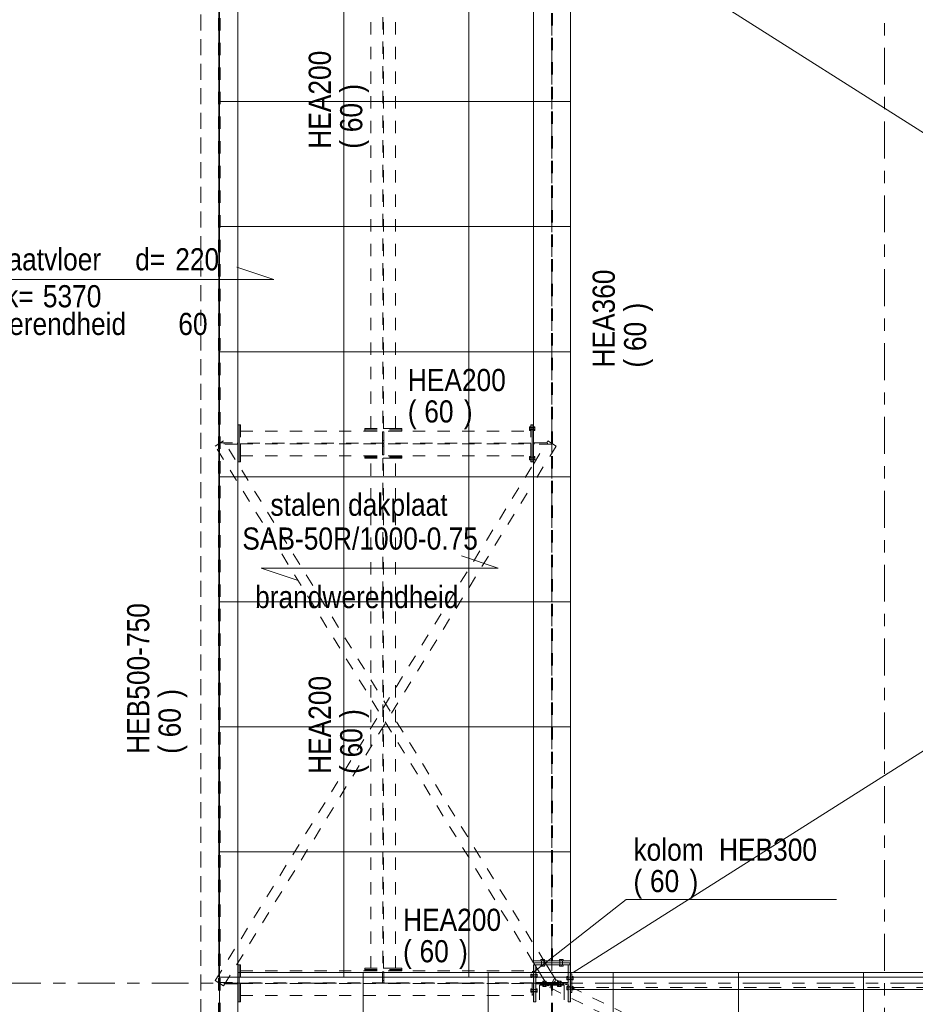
# Model space of a CAD drawing. Header units: millimetres. Extents: x -923 to -82, y -1402 to -808.
# Tile 59 of 109: x -706 to -633, y -1058 to -978. Entities that reach past the tile are written whole.
import ezdxf

# ---------------------------------------------------------------- set-up
doc = ezdxf.new("R2010")
doc.units = ezdxf.units.MM
for name, pattern in [('XKITLINE00', [0]), ('XKITLINE01', [4, 1, -1, 1, -1]), ('XKITLINE02', [4, 2, -2]), ('XKITLINE03', [6, 3, -1, 1, -1])]:
    doc.linetypes.add(name, pattern=pattern)
for name, color, linetype, lineweight in [('Bout', 3, 'Continuous', 0), ('Grafisch object', 3, 'Continuous', 0), ('Onderdeel', 2, 'Continuous', 0), ('Onderdeel label', 2, 'Continuous', 0), ('Stramien', 4, 'Continuous', 0)]:
    doc.layers.add(name, color=color, linetype=linetype, lineweight=lineweight)
doc.styles.add('ARIAL', font='arial.ttf')

msp = doc.modelspace()

# ---------------------------------------------------------------- hatches: boundary and pattern name
at = {"layer": 'Onderdeel'}
msp.add_hatch(color=256, dxfattribs=at).paths.add_polyline_path([(-663.624, -1057.514), (-663.814, -1057.514), (-663.814, -1054.514), (-663.624, -1054.514), (-663.624, -1055.959), (-661.004, -1055.959), (-661.004, -1054.514), (-660.814, -1054.514), (-660.814, -1057.514), (-661.004, -1057.514), (-661.004, -1056.069), (-663.624, -1056.069)], flags=17)

# ---------------------------------------------------------------- linework, layer by layer
at = {"layer": 'Bout', "linetype": 'XKITLINE02', "lineweight": 0}
for p, q in [((-664.124, -1010.825), (-664.124, -1011.102)), ((-664.124, -1010.825), (-664.024, -1010.825)), ((-664.124, -1010.894), (-664.024, -1010.894)), ((-664.124, -1011.033), (-664.024, -1011.033)), ((-664.024, -1011.102), (-664.024, -1010.825)), ((-664.024, -1010.874), (-663.924, -1010.874)), ((-664.024, -1010.884), (-663.814, -1010.884)), ((-663.924, -1010.874), (-663.924, -1011.054)), ((-663.914, -1010.874), (-663.814, -1010.874)), ((-663.914, -1011.054), (-663.914, -1010.874)), ((-663.814, -1010.825), (-663.814, -1011.102)), ((-663.814, -1010.825), (-663.714, -1010.825)), ((-663.814, -1010.894), (-663.714, -1010.894)), ((-663.814, -1011.033), (-663.714, -1011.033)), ((-663.714, -1011.102), (-663.714, -1010.825)), ((-664.124, -1011.102), (-664.024, -1011.102)), ((-664.024, -1011.044), (-663.814, -1011.044)), ((-664.024, -1011.054), (-663.924, -1011.054)), ((-663.914, -1011.054), (-663.814, -1011.054)), ((-663.814, -1011.102), (-663.714, -1011.102)), ((-664.124, -1013.225), (-664.124, -1013.502)), ((-664.124, -1013.225), (-664.024, -1013.225)), ((-664.124, -1013.294), (-664.024, -1013.294)), ((-664.124, -1013.433), (-664.024, -1013.433)), ((-664.024, -1013.502), (-664.024, -1013.225)), ((-664.024, -1013.274), (-663.924, -1013.274)), ((-664.024, -1013.284), (-663.814, -1013.284)), ((-663.924, -1013.454), (-663.924, -1013.274)), ((-663.914, -1013.274), (-663.814, -1013.274)), ((-663.914, -1013.454), (-663.914, -1013.274)), ((-663.814, -1013.225), (-663.814, -1013.502)), ((-663.814, -1013.225), (-663.714, -1013.225)), ((-663.814, -1013.294), (-663.714, -1013.294)), ((-663.814, -1013.433), (-663.714, -1013.433)), ((-663.714, -1013.502), (-663.714, -1013.225)), ((-664.124, -1013.502), (-664.024, -1013.502)), ((-664.024, -1013.444), (-663.814, -1013.444)), ((-664.024, -1013.454), (-663.924, -1013.454)), ((-663.914, -1013.454), (-663.814, -1013.454)), ((-663.814, -1013.502), (-663.714, -1013.502)), ((-663.214, -1054.204), (-663.214, -1054.079)), ((-663.214, -1054.079), (-662.914, -1054.079)), ((-663.214, -1054.204), (-663.214, -1054.079)), ((-663.214, -1054.204), (-663.214, -1054.079)), ((-663.214, -1054.204), (-663.214, -1054.079)), ((-663.214, -1054.204), (-663.214, -1054.079)), ((-663.214, -1054.204), (-663.214, -1054.079)), ((-663.214, -1054.204), (-662.914, -1054.204)), ((-663.174, -1054.354), (-663.174, -1054.204)), ((-663.174, -1054.354), (-663.174, -1054.204)), ((-663.174, -1054.354), (-663.174, -1054.204)), ((-663.164, -1054.354), (-663.164, -1054.204)), ((-663.164, -1054.514), (-663.164, -1054.204)), ((-663.164, -1054.514), (-663.164, -1054.204)), ((-663.064, -1054.204), (-663.064, -1054.079)), ((-663.064, -1054.204), (-663.064, -1054.079)), ((-663.064, -1054.204), (-663.064, -1054.079)), ((-663.064, -1054.204), (-663.064, -1054.079)), ((-663.064, -1054.204), (-663.064, -1054.079)), ((-663.064, -1054.204), (-663.064, -1054.079)), ((-662.964, -1054.354), (-662.964, -1054.204)), ((-662.964, -1054.514), (-662.964, -1054.204)), ((-662.964, -1054.514), (-662.964, -1054.204)), ((-662.954, -1054.354), (-662.954, -1054.204)), ((-662.954, -1054.354), (-662.954, -1054.204)), ((-662.954, -1054.354), (-662.954, -1054.204)), ((-662.914, -1054.204), (-662.914, -1054.079)), ((-662.914, -1054.204), (-662.914, -1054.079)), ((-662.914, -1054.204), (-662.914, -1054.079)), ((-662.914, -1054.204), (-662.914, -1054.079)), ((-662.914, -1054.204), (-662.914, -1054.079)), ((-662.914, -1054.204), (-662.914, -1054.079)), ((-661.714, -1054.204), (-661.714, -1054.079)), ((-661.714, -1054.079), (-661.414, -1054.079)), ((-661.714, -1054.204), (-661.714, -1054.079)), ((-661.714, -1054.204), (-661.714, -1054.079)), ((-661.714, -1054.204), (-661.714, -1054.079)), ((-661.714, -1054.204), (-661.714, -1054.079)), ((-661.714, -1054.204), (-661.714, -1054.079)), ((-661.714, -1054.204), (-661.414, -1054.204)), ((-661.674, -1054.354), (-661.674, -1054.204)), ((-661.674, -1054.354), (-661.674, -1054.204)), ((-661.674, -1054.354), (-661.674, -1054.204)), ((-661.664, -1054.354), (-661.664, -1054.204)), ((-661.664, -1054.514), (-661.664, -1054.204)), ((-661.664, -1054.514), (-661.664, -1054.204)), ((-661.564, -1054.204), (-661.564, -1054.079)), ((-661.564, -1054.204), (-661.564, -1054.079)), ((-661.564, -1054.204), (-661.564, -1054.079)), ((-661.564, -1054.204), (-661.564, -1054.079)), ((-661.564, -1054.204), (-661.564, -1054.079)), ((-661.564, -1054.204), (-661.564, -1054.079)), ((-661.464, -1054.354), (-661.464, -1054.204)), ((-661.464, -1054.514), (-661.464, -1054.204)), ((-661.464, -1054.514), (-661.464, -1054.204)), ((-661.454, -1054.354), (-661.454, -1054.204)), ((-661.454, -1054.354), (-661.454, -1054.204)), ((-661.454, -1054.354), (-661.454, -1054.204)), ((-661.414, -1054.204), (-661.414, -1054.079)), ((-661.414, -1054.204), (-661.414, -1054.079)), ((-661.414, -1054.204), (-661.414, -1054.079)), ((-661.414, -1054.204), (-661.414, -1054.079)), ((-661.414, -1054.204), (-661.414, -1054.079)), ((-661.414, -1054.204), (-661.414, -1054.079)), ((-663.214, -1054.514), (-662.914, -1054.514)), ((-663.214, -1054.639), (-663.214, -1054.514)), ((-663.214, -1054.639), (-663.214, -1054.514)), ((-663.214, -1054.639), (-663.214, -1054.514)), ((-663.214, -1054.639), (-663.214, -1054.514)), ((-663.214, -1054.639), (-663.214, -1054.514)), ((-663.214, -1054.639), (-663.214, -1054.639)), ((-663.214, -1054.639), (-663.214, -1054.639)), ((-663.214, -1054.639), (-663.214, -1054.639)), ((-663.214, -1054.639), (-663.214, -1054.639)), ((-663.214, -1054.639), (-663.214, -1054.639)), ((-663.214, -1054.639), (-663.214, -1054.639)), ((-663.174, -1054.354), (-662.954, -1054.354)), ((-663.174, -1054.514), (-663.174, -1054.364)), ((-663.174, -1054.514), (-663.174, -1054.364)), ((-663.174, -1054.514), (-663.174, -1054.364)), ((-663.174, -1054.364), (-663.169, -1054.364)), ((-662.954, -1054.364), (-663.174, -1054.364)), ((-663.164, -1054.514), (-663.164, -1054.364)), ((-663.064, -1054.639), (-663.064, -1054.514)), ((-663.064, -1054.639), (-663.064, -1054.514)), ((-663.064, -1054.639), (-663.064, -1054.514)), ((-663.064, -1054.639), (-663.064, -1054.514)), ((-663.064, -1054.639), (-663.064, -1054.514)), ((-662.964, -1054.514), (-662.964, -1054.364)), ((-662.954, -1054.514), (-662.954, -1054.364)), ((-662.954, -1054.514), (-662.954, -1054.364)), ((-662.954, -1054.514), (-662.954, -1054.364)), ((-662.914, -1054.639), (-662.914, -1054.514)), ((-662.914, -1054.639), (-662.914, -1054.514)), ((-662.914, -1054.639), (-662.914, -1054.514)), ((-662.914, -1054.639), (-662.914, -1054.514)), ((-662.914, -1054.639), (-662.914, -1054.514)), ((-661.714, -1054.514), (-661.414, -1054.514)), ((-661.714, -1054.639), (-661.714, -1054.514)), ((-661.714, -1054.639), (-661.714, -1054.514)), ((-661.714, -1054.639), (-661.714, -1054.514)), ((-661.714, -1054.639), (-661.714, -1054.514)), ((-661.714, -1054.639), (-661.714, -1054.514)), ((-661.714, -1054.639), (-661.714, -1054.639)), ((-661.714, -1054.639), (-661.714, -1054.639)), ((-661.714, -1054.639), (-661.714, -1054.639)), ((-661.714, -1054.639), (-661.714, -1054.639)), ((-661.714, -1054.639), (-661.714, -1054.639)), ((-661.714, -1054.639), (-661.714, -1054.639)), ((-661.674, -1054.354), (-661.454, -1054.354)), ((-661.674, -1054.514), (-661.674, -1054.364)), ((-661.674, -1054.514), (-661.674, -1054.364)), ((-661.674, -1054.514), (-661.674, -1054.364)), ((-661.674, -1054.364), (-661.669, -1054.364)), ((-661.674, -1054.364), (-661.454, -1054.364)), ((-661.664, -1054.514), (-661.664, -1054.364)), ((-661.564, -1054.639), (-661.564, -1054.514)), ((-661.564, -1054.639), (-661.564, -1054.514)), ((-661.564, -1054.639), (-661.564, -1054.514)), ((-661.564, -1054.639), (-661.564, -1054.514)), ((-661.564, -1054.639), (-661.564, -1054.514)), ((-661.464, -1054.514), (-661.464, -1054.364)), ((-661.454, -1054.514), (-661.454, -1054.364)), ((-661.454, -1054.514), (-661.454, -1054.364)), ((-661.454, -1054.514), (-661.454, -1054.364)), ((-661.414, -1054.639), (-661.414, -1054.514)), ((-661.414, -1054.639), (-661.414, -1054.514)), ((-661.414, -1054.639), (-661.414, -1054.514)), ((-661.414, -1054.639), (-661.414, -1054.514)), ((-661.414, -1054.639), (-661.414, -1054.514)), ((-664.024, -1055.275), (-663.924, -1055.275)), ((-664.024, -1055.344), (-664.024, -1055.275)), ((-664.024, -1055.344), (-664.024, -1055.275)), ((-664.024, -1055.275), (-664.024, -1055.344)), ((-664.024, -1055.344), (-664.024, -1055.275)), ((-664.024, -1055.344), (-663.924, -1055.344)), ((-664.024, -1055.483), (-664.024, -1055.344)), ((-664.024, -1055.483), (-664.024, -1055.344)), ((-664.024, -1055.344), (-664.024, -1055.483)), ((-664.024, -1055.483), (-664.024, -1055.344)), ((-664.024, -1055.483), (-663.924, -1055.483)), ((-664.024, -1055.552), (-664.024, -1055.483)), ((-664.024, -1055.552), (-664.024, -1055.483)), ((-664.024, -1055.483), (-664.024, -1055.552)), ((-664.024, -1055.552), (-664.024, -1055.483)), ((-663.924, -1055.552), (-664.024, -1055.552)), ((-663.924, -1055.499), (-663.924, -1055.275)), ((-663.924, -1055.344), (-663.924, -1055.275)), ((-663.924, -1055.499), (-663.924, -1055.275)), ((-663.924, -1055.344), (-663.924, -1055.275)), ((-663.924, -1055.324), (-663.824, -1055.324)), ((-663.924, -1055.334), (-663.814, -1055.334)), ((-663.924, -1055.483), (-663.924, -1055.341)), ((-663.924, -1055.483), (-663.924, -1055.341)), ((-663.924, -1055.344), (-663.924, -1055.483)), ((-663.924, -1055.344), (-663.924, -1055.483)), ((-663.924, -1055.552), (-663.924, -1055.441)), ((-663.924, -1055.552), (-663.924, -1055.441)), ((-663.924, -1055.483), (-663.924, -1055.552)), ((-663.924, -1055.483), (-663.924, -1055.552)), ((-663.924, -1055.494), (-663.814, -1055.494)), ((-663.924, -1055.504), (-663.824, -1055.504)), ((-663.824, -1055.466), (-663.824, -1055.324)), ((-663.824, -1055.466), (-663.824, -1055.324)), ((-663.824, -1055.504), (-663.824, -1055.328)), ((-663.824, -1055.504), (-663.824, -1055.328)), ((-663.814, -1055.324), (-663.624, -1055.324)), ((-663.814, -1055.334), (-663.624, -1055.334)), ((-663.814, -1055.334), (-663.814, -1055.494)), ((-663.814, -1055.494), (-663.814, -1055.361)), ((-663.814, -1055.494), (-663.624, -1055.494)), ((-663.814, -1055.504), (-663.624, -1055.504)), ((-663.624, -1055.275), (-663.624, -1055.275)), ((-663.624, -1055.494), (-663.624, -1055.275)), ((-663.624, -1055.344), (-663.624, -1055.275)), ((-663.624, -1055.494), (-663.624, -1055.275)), ((-663.624, -1055.344), (-663.624, -1055.275)), ((-663.624, -1055.483), (-663.624, -1055.324)), ((-663.624, -1055.483), (-663.624, -1055.324)), ((-663.624, -1055.344), (-663.624, -1055.344)), ((-663.624, -1055.504), (-663.624, -1055.344)), ((-663.624, -1055.344), (-663.624, -1055.344)), ((-663.624, -1055.504), (-663.624, -1055.344)), ((-663.624, -1055.483), (-663.624, -1055.483)), ((-663.624, -1055.552), (-663.624, -1055.483)), ((-663.624, -1055.552), (-663.624, -1055.483)), ((-663.624, -1055.483), (-663.624, -1055.483)), ((-663.624, -1055.552), (-663.624, -1055.483)), ((-663.624, -1055.552), (-663.624, -1055.483)), ((-663.624, -1055.552), (-663.624, -1055.552)), ((-663.524, -1055.275), (-663.524, -1055.344)), ((-663.524, -1055.344), (-663.524, -1055.275)), ((-663.524, -1055.344), (-663.524, -1055.275)), ((-663.524, -1055.344), (-663.524, -1055.483)), ((-663.524, -1055.483), (-663.524, -1055.344)), ((-663.524, -1055.483), (-663.524, -1055.344)), ((-663.524, -1055.483), (-663.524, -1055.552)), ((-663.524, -1055.552), (-663.524, -1055.483)), ((-663.524, -1055.552), (-663.524, -1055.483)), ((-661.104, -1055.544), (-661.104, -1055.475)), ((-661.104, -1055.475), (-661.104, -1055.544)), ((-661.104, -1055.475), (-661.104, -1055.475)), ((-661.104, -1055.544), (-661.104, -1055.475)), ((-661.104, -1055.475), (-661.104, -1055.544)), ((-661.104, -1055.475), (-661.104, -1055.544)), ((-661.104, -1055.683), (-661.104, -1055.544)), ((-661.104, -1055.544), (-661.104, -1055.683)), ((-661.104, -1055.544), (-661.104, -1055.544)), ((-661.104, -1055.683), (-661.104, -1055.544)), ((-661.104, -1055.544), (-661.104, -1055.683)), ((-661.104, -1055.544), (-661.104, -1055.683)), ((-661.104, -1055.544), (-661.104, -1055.544)), ((-661.104, -1055.752), (-661.104, -1055.683)), ((-661.104, -1055.683), (-661.104, -1055.752)), ((-661.104, -1055.683), (-661.104, -1055.683)), ((-661.104, -1055.752), (-661.104, -1055.683)), ((-661.104, -1055.683), (-661.104, -1055.752)), ((-661.104, -1055.683), (-661.104, -1055.752)), ((-661.104, -1055.683), (-661.104, -1055.683)), ((-661.104, -1055.752), (-661.104, -1055.752)), ((-661.004, -1055.683), (-661.004, -1055.475)), ((-661.004, -1055.683), (-661.004, -1055.475)), ((-661.004, -1055.704), (-661.004, -1055.475)), ((-661.004, -1055.752), (-661.004, -1055.515)), ((-661.004, -1055.752), (-661.004, -1055.515)), ((-661.004, -1055.524), (-660.814, -1055.524)), ((-661.004, -1055.752), (-661.004, -1055.534)), ((-661.004, -1055.752), (-661.004, -1055.534)), ((-661.004, -1055.534), (-661.004, -1055.534)), ((-661.004, -1055.534), (-660.814, -1055.534)), ((-661.004, -1055.683), (-661.004, -1055.574)), ((-661.004, -1055.683), (-661.004, -1055.574)), ((-661.004, -1055.574), (-661.004, -1055.683)), ((-661.004, -1055.683), (-661.004, -1055.752)), ((-661.004, -1055.694), (-661.004, -1055.694)), ((-661.004, -1055.694), (-660.814, -1055.694)), ((-661.004, -1055.704), (-660.814, -1055.704)), ((-660.814, -1055.666), (-660.814, -1055.524)), ((-660.814, -1055.666), (-660.814, -1055.524)), ((-660.814, -1055.666), (-660.814, -1055.524)), ((-660.814, -1055.704), (-660.814, -1055.528)), ((-660.814, -1055.704), (-660.814, -1055.528)), ((-660.814, -1055.704), (-660.814, -1055.528)), ((-660.804, -1055.524), (-660.704, -1055.524)), ((-660.804, -1055.699), (-660.804, -1055.524)), ((-660.804, -1055.699), (-660.804, -1055.524)), ((-660.804, -1055.699), (-660.804, -1055.524)), ((-660.804, -1055.534), (-660.704, -1055.534)), ((-660.804, -1055.704), (-660.804, -1055.561)), ((-660.804, -1055.704), (-660.804, -1055.561)), ((-660.804, -1055.704), (-660.804, -1055.561)), ((-660.804, -1055.694), (-660.704, -1055.694)), ((-660.804, -1055.704), (-660.704, -1055.704)), ((-660.704, -1055.544), (-660.704, -1055.475)), ((-660.704, -1055.475), (-660.704, -1055.586)), ((-660.704, -1055.475), (-660.704, -1055.475)), ((-660.704, -1055.544), (-660.704, -1055.475)), ((-660.704, -1055.475), (-660.704, -1055.586)), ((-660.704, -1055.544), (-660.704, -1055.475)), ((-660.704, -1055.475), (-660.704, -1055.586)), ((-660.704, -1055.752), (-660.704, -1055.528)), ((-660.704, -1055.752), (-660.704, -1055.528)), ((-660.704, -1055.752), (-660.704, -1055.528)), ((-660.704, -1055.683), (-660.704, -1055.544)), ((-660.704, -1055.686), (-660.704, -1055.544)), ((-660.704, -1055.544), (-660.604, -1055.544)), ((-660.704, -1055.683), (-660.704, -1055.544)), ((-660.704, -1055.686), (-660.704, -1055.544)), ((-660.704, -1055.683), (-660.704, -1055.544)), ((-660.704, -1055.686), (-660.704, -1055.544)), ((-660.704, -1055.683), (-660.704, -1055.752)), ((-660.704, -1055.683), (-660.604, -1055.683)), ((-660.704, -1055.752), (-660.704, -1055.683)), ((-660.704, -1055.752), (-660.704, -1055.683)), ((-660.704, -1055.752), (-660.604, -1055.752)), ((-660.604, -1055.544), (-660.604, -1055.475)), ((-660.604, -1055.475), (-660.604, -1055.544)), ((-660.604, -1055.544), (-660.604, -1055.475)), ((-660.604, -1055.475), (-660.604, -1055.544)), ((-660.604, -1055.475), (-660.604, -1055.544)), ((-660.604, -1055.683), (-660.604, -1055.514)), ((-660.604, -1055.683), (-660.604, -1055.544)), ((-660.604, -1055.544), (-660.604, -1055.683)), ((-660.604, -1055.683), (-660.604, -1055.544)), ((-660.604, -1055.544), (-660.604, -1055.683)), ((-660.604, -1055.544), (-660.604, -1055.683)), ((-660.604, -1055.752), (-660.604, -1055.683)), ((-660.604, -1055.683), (-660.604, -1055.752)), ((-660.604, -1055.752), (-660.604, -1055.683)), ((-660.604, -1055.683), (-660.604, -1055.752)), ((-660.604, -1055.752), (-660.604, -1055.683)), ((-660.604, -1055.683), (-660.604, -1055.752)), ((-664.024, -1056.475), (-663.924, -1056.475)), ((-664.024, -1056.544), (-664.024, -1056.475)), ((-664.024, -1056.544), (-664.024, -1056.475)), ((-664.024, -1056.475), (-664.024, -1056.544)), ((-664.024, -1056.544), (-664.024, -1056.475)), ((-664.024, -1056.544), (-663.924, -1056.544)), ((-664.024, -1056.683), (-664.024, -1056.544)), ((-664.024, -1056.683), (-664.024, -1056.544)), ((-664.024, -1056.544), (-664.024, -1056.683)), ((-664.024, -1056.683), (-664.024, -1056.544)), ((-663.924, -1056.699), (-663.924, -1056.475)), ((-663.924, -1056.544), (-663.924, -1056.475)), ((-663.924, -1056.699), (-663.924, -1056.475)), ((-663.924, -1056.544), (-663.924, -1056.475)), ((-663.924, -1056.524), (-663.824, -1056.524)), ((-663.924, -1056.534), (-663.624, -1056.534)), ((-663.924, -1056.683), (-663.924, -1056.541)), ((-663.924, -1056.683), (-663.924, -1056.541)), ((-663.924, -1056.544), (-663.924, -1056.683)), ((-663.924, -1056.544), (-663.924, -1056.683)), ((-663.824, -1056.666), (-663.824, -1056.524)), ((-663.824, -1056.666), (-663.824, -1056.524)), ((-663.824, -1056.704), (-663.824, -1056.528)), ((-663.824, -1056.704), (-663.824, -1056.528)), ((-663.814, -1056.524), (-663.624, -1056.524)), ((-663.814, -1056.699), (-663.814, -1056.524)), ((-663.814, -1056.699), (-663.814, -1056.524)), ((-663.814, -1056.704), (-663.814, -1056.561)), ((-663.814, -1056.704), (-663.814, -1056.561)), ((-663.624, -1056.475), (-663.624, -1056.475)), ((-663.624, -1056.694), (-663.624, -1056.475)), ((-663.624, -1056.544), (-663.624, -1056.475)), ((-663.624, -1056.694), (-663.624, -1056.475)), ((-663.624, -1056.544), (-663.624, -1056.475)), ((-663.624, -1056.683), (-663.624, -1056.524)), ((-663.624, -1056.683), (-663.624, -1056.524)), ((-663.624, -1056.544), (-663.524, -1056.544)), ((-663.624, -1056.704), (-663.624, -1056.544)), ((-663.624, -1056.704), (-663.624, -1056.544)), ((-663.524, -1056.475), (-663.524, -1056.544)), ((-663.524, -1056.544), (-663.524, -1056.475)), ((-663.524, -1056.544), (-663.524, -1056.475)), ((-663.524, -1056.544), (-663.524, -1056.514)), ((-663.524, -1056.544), (-663.524, -1056.683)), ((-663.524, -1056.683), (-663.524, -1056.544)), ((-663.524, -1056.544), (-663.524, -1056.683)), ((-663.524, -1056.683), (-663.524, -1056.544)), ((-663.053, -1055.959), (-662.776, -1055.959)), ((-662.776, -1056.179), (-663.053, -1056.179)), ((-663.053, -1056.179), (-663.053, -1056.279)), ((-663.053, -1056.279), (-662.776, -1056.279)), ((-663.004, -1056.069), (-663.004, -1055.959)), ((-663.004, -1056.069), (-662.824, -1056.069)), ((-663.004, -1056.179), (-663.004, -1056.079)), ((-663.004, -1056.079), (-662.824, -1056.079)), ((-662.994, -1056.069), (-662.994, -1055.959)), ((-662.994, -1056.179), (-662.994, -1056.079)), ((-662.984, -1056.279), (-662.984, -1056.179)), ((-662.845, -1056.279), (-662.845, -1056.179)), ((-662.834, -1056.069), (-662.834, -1055.959)), ((-662.834, -1056.179), (-662.834, -1056.079)), ((-662.833, -1055.859), (-662.776, -1055.859)), ((-662.824, -1056.069), (-662.824, -1055.959)), ((-662.824, -1056.179), (-662.824, -1056.079)), ((-662.776, -1055.959), (-662.776, -1055.859)), ((-662.776, -1056.279), (-662.776, -1056.179)), ((-661.795, -1055.859), (-661.853, -1055.859)), ((-661.853, -1055.859), (-661.853, -1055.959)), ((-661.853, -1055.959), (-661.576, -1055.959)), ((-661.576, -1056.179), (-661.853, -1056.179)), ((-661.853, -1056.179), (-661.853, -1056.279)), ((-661.853, -1056.279), (-661.576, -1056.279)), ((-661.804, -1056.069), (-661.804, -1055.959)), ((-661.804, -1056.069), (-661.624, -1056.069)), ((-661.804, -1056.179), (-661.804, -1056.079)), ((-661.804, -1056.079), (-661.624, -1056.079)), ((-661.794, -1056.179), (-661.794, -1055.959)), ((-661.784, -1056.279), (-661.784, -1056.179)), ((-661.645, -1056.279), (-661.645, -1056.179)), ((-661.634, -1056.179), (-661.634, -1055.959)), ((-661.624, -1056.069), (-661.624, -1055.959)), ((-661.624, -1056.179), (-661.624, -1056.079)), ((-661.576, -1055.959), (-661.576, -1055.931)), ((-661.576, -1056.279), (-661.576, -1056.179)), ((-661.104, -1056.344), (-661.104, -1056.275)), ((-661.104, -1056.275), (-661.104, -1056.344)), ((-661.104, -1056.275), (-661.104, -1056.275)), ((-661.104, -1056.344), (-661.104, -1056.275)), ((-661.104, -1056.275), (-661.104, -1056.344)), ((-661.104, -1056.275), (-661.104, -1056.344)), ((-661.104, -1056.483), (-661.104, -1056.344)), ((-661.104, -1056.344), (-661.104, -1056.483)), ((-661.104, -1056.344), (-661.104, -1056.344)), ((-661.104, -1056.483), (-661.104, -1056.344)), ((-661.104, -1056.344), (-661.104, -1056.483)), ((-661.104, -1056.344), (-661.104, -1056.483)), ((-661.104, -1056.344), (-661.104, -1056.344)), ((-661.104, -1056.552), (-661.104, -1056.483)), ((-661.104, -1056.483), (-661.104, -1056.552)), ((-661.104, -1056.483), (-661.104, -1056.483)), ((-661.104, -1056.552), (-661.104, -1056.483)), ((-661.104, -1056.483), (-661.104, -1056.552)), ((-661.104, -1056.483), (-661.104, -1056.552)), ((-661.104, -1056.483), (-661.104, -1056.483)), ((-661.104, -1056.552), (-661.104, -1056.552)), ((-661.004, -1056.344), (-661.004, -1056.275)), ((-661.004, -1056.275), (-661.004, -1056.344)), ((-661.004, -1056.483), (-661.004, -1056.275)), ((-661.004, -1056.504), (-661.004, -1056.275)), ((-661.004, -1056.552), (-661.004, -1056.315)), ((-661.004, -1056.483), (-661.004, -1056.324)), ((-661.004, -1056.324), (-660.814, -1056.324)), ((-661.004, -1056.324), (-661.004, -1056.324)), ((-661.004, -1056.552), (-661.004, -1056.334)), ((-661.004, -1056.552), (-661.004, -1056.334)), ((-661.004, -1056.334), (-661.004, -1056.334)), ((-661.004, -1056.334), (-660.814, -1056.334)), ((-661.004, -1056.344), (-661.004, -1056.504)), ((-661.004, -1056.483), (-661.004, -1056.374)), ((-661.004, -1056.374), (-661.004, -1056.483)), ((-661.004, -1056.552), (-661.004, -1056.483)), ((-661.004, -1056.483), (-661.004, -1056.552)), ((-661.004, -1056.494), (-661.004, -1056.494)), ((-661.004, -1056.494), (-660.814, -1056.494)), ((-661.004, -1056.504), (-660.814, -1056.504)), ((-661.004, -1056.504), (-661.004, -1056.504)), ((-660.814, -1056.466), (-660.814, -1056.324)), ((-660.814, -1056.466), (-660.814, -1056.324)), ((-660.814, -1056.466), (-660.814, -1056.324)), ((-660.814, -1056.504), (-660.814, -1056.328)), ((-660.814, -1056.504), (-660.814, -1056.328)), ((-660.814, -1056.504), (-660.814, -1056.328)), ((-660.804, -1056.324), (-660.704, -1056.324)), ((-660.804, -1056.499), (-660.804, -1056.324)), ((-660.804, -1056.499), (-660.804, -1056.324)), ((-660.804, -1056.499), (-660.804, -1056.324)), ((-660.804, -1056.334), (-660.704, -1056.334)), ((-660.804, -1056.504), (-660.804, -1056.361)), ((-660.804, -1056.504), (-660.804, -1056.361)), ((-660.804, -1056.504), (-660.804, -1056.361)), ((-660.804, -1056.494), (-660.704, -1056.494)), ((-660.804, -1056.504), (-660.704, -1056.504)), ((-660.704, -1056.344), (-660.704, -1056.275)), ((-660.704, -1056.275), (-660.704, -1056.466)), ((-660.704, -1056.275), (-660.604, -1056.275)), ((-660.704, -1056.344), (-660.704, -1056.275)), ((-660.704, -1056.275), (-660.704, -1056.466)), ((-660.704, -1056.344), (-660.704, -1056.275)), ((-660.704, -1056.275), (-660.704, -1056.386)), ((-660.704, -1056.552), (-660.704, -1056.328)), ((-660.704, -1056.552), (-660.704, -1056.328)), ((-660.704, -1056.552), (-660.704, -1056.328)), ((-660.704, -1056.483), (-660.704, -1056.344)), ((-660.704, -1056.486), (-660.704, -1056.344)), ((-660.704, -1056.344), (-660.604, -1056.344)), ((-660.704, -1056.483), (-660.704, -1056.344)), ((-660.704, -1056.486), (-660.704, -1056.344)), ((-660.704, -1056.483), (-660.704, -1056.344)), ((-660.704, -1056.486), (-660.704, -1056.344)), ((-660.704, -1056.483), (-660.704, -1056.552)), ((-660.704, -1056.483), (-660.604, -1056.483)), ((-660.704, -1056.552), (-660.704, -1056.483)), ((-660.704, -1056.483), (-660.704, -1056.552)), ((-660.704, -1056.552), (-660.704, -1056.552)), ((-660.604, -1056.344), (-660.604, -1056.275)), ((-660.604, -1056.275), (-660.604, -1056.344)), ((-660.604, -1056.344), (-660.604, -1056.275)), ((-660.604, -1056.275), (-660.604, -1056.344)), ((-660.604, -1056.344), (-660.604, -1056.275)), ((-660.604, -1056.275), (-660.604, -1056.344)), ((-660.604, -1056.483), (-660.604, -1056.344)), ((-660.604, -1056.344), (-660.604, -1056.483)), ((-660.604, -1056.483), (-660.604, -1056.344)), ((-660.604, -1056.344), (-660.604, -1056.483)), ((-660.604, -1056.483), (-660.604, -1056.344)), ((-660.604, -1056.344), (-660.604, -1056.483)), ((-660.604, -1056.552), (-660.604, -1056.483)), ((-660.604, -1056.483), (-660.604, -1056.552)), ((-660.604, -1056.552), (-660.604, -1056.483)), ((-660.604, -1056.483), (-660.604, -1056.552)), ((-660.604, -1056.514), (-660.604, -1056.483)), ((-660.604, -1056.483), (-660.604, -1056.552)), ((-664.024, -1056.683), (-663.924, -1056.683)), ((-664.024, -1056.752), (-664.024, -1056.683)), ((-664.024, -1056.752), (-664.024, -1056.683)), ((-664.024, -1056.683), (-664.024, -1056.752)), ((-664.024, -1056.752), (-664.024, -1056.683)), ((-663.924, -1056.752), (-664.024, -1056.752)), ((-663.924, -1056.752), (-663.924, -1056.641)), ((-663.924, -1056.752), (-663.924, -1056.641)), ((-663.924, -1056.683), (-663.924, -1056.752)), ((-663.924, -1056.683), (-663.924, -1056.752)), ((-663.924, -1056.694), (-663.624, -1056.694)), ((-663.924, -1056.704), (-663.824, -1056.704)), ((-663.814, -1056.704), (-663.624, -1056.704)), ((-663.624, -1056.683), (-663.524, -1056.683)), ((-663.624, -1056.752), (-663.624, -1056.683)), ((-663.624, -1056.752), (-663.624, -1056.683)), ((-663.624, -1056.683), (-663.624, -1056.752)), ((-663.624, -1056.752), (-663.624, -1056.683)), ((-663.524, -1056.752), (-663.624, -1056.752)), ((-663.524, -1056.683), (-663.524, -1056.752)), ((-663.524, -1056.752), (-663.524, -1056.683)), ((-663.524, -1056.683), (-663.524, -1056.752)), ((-663.524, -1056.752), (-663.524, -1056.683))]:
    msp.add_line(p, q, dxfattribs=at)
at = {"layer": 'Bout', "linetype": 'XKITLINE00', "lineweight": 0}
for p, q in [((-663.214, -1054.639), (-663.214, -1054.514)), ((-663.214, -1054.639), (-662.914, -1054.639)), ((-663.164, -1054.364), (-663.164, -1054.354)), ((-663.064, -1054.639), (-663.064, -1054.514)), ((-662.964, -1054.364), (-662.964, -1054.354)), ((-662.914, -1054.639), (-662.914, -1054.514)), ((-662.914, -1054.639), (-662.914, -1054.639)), ((-661.714, -1054.639), (-661.714, -1054.514)), ((-661.714, -1054.639), (-661.414, -1054.639)), ((-661.664, -1054.364), (-661.664, -1054.354)), ((-661.564, -1054.639), (-661.564, -1054.514)), ((-661.464, -1054.364), (-661.464, -1054.354)), ((-661.414, -1054.639), (-661.414, -1054.514)), ((-661.414, -1054.639), (-661.414, -1054.639)), ((-663.814, -1055.324), (-663.814, -1055.324)), ((-663.814, -1055.324), (-663.814, -1055.324)), ((-663.814, -1055.328), (-663.814, -1055.324)), ((-663.814, -1055.324), (-663.814, -1055.328)), ((-663.814, -1055.324), (-663.814, -1055.499)), ((-663.814, -1055.334), (-663.814, -1055.328)), ((-663.814, -1055.328), (-663.814, -1055.334)), ((-663.814, -1055.334), (-663.814, -1055.334)), ((-663.814, -1055.494), (-663.814, -1055.494)), ((-663.814, -1055.499), (-663.814, -1055.494)), ((-663.814, -1055.499), (-663.814, -1055.494)), ((-663.814, -1055.499), (-663.814, -1055.494)), ((-663.814, -1055.499), (-663.814, -1055.504)), ((-663.814, -1055.504), (-663.814, -1055.499)), ((-663.814, -1055.499), (-663.814, -1055.504)), ((-663.814, -1055.504), (-663.814, -1055.499)), ((-663.814, -1055.504), (-663.814, -1055.504)), ((-663.814, -1055.504), (-663.814, -1055.504)), ((-663.524, -1055.275), (-663.624, -1055.275)), ((-663.624, -1055.344), (-663.524, -1055.344)), ((-663.624, -1055.483), (-663.524, -1055.483)), ((-663.624, -1055.552), (-663.524, -1055.552)), ((-663.524, -1055.275), (-663.524, -1055.344)), ((-663.524, -1055.344), (-663.524, -1055.483)), ((-663.524, -1055.483), (-663.524, -1055.552)), ((-661.104, -1055.544), (-661.104, -1055.475)), ((-661.104, -1055.475), (-661.004, -1055.475)), ((-661.104, -1055.683), (-661.104, -1055.544)), ((-661.104, -1055.544), (-661.004, -1055.544)), ((-661.104, -1055.752), (-661.104, -1055.683)), ((-661.104, -1055.683), (-661.004, -1055.683)), ((-661.104, -1055.752), (-661.004, -1055.752)), ((-661.004, -1055.475), (-661.004, -1055.544)), ((-661.004, -1055.524), (-661.004, -1055.524)), ((-661.004, -1055.524), (-661.004, -1055.524)), ((-661.004, -1055.524), (-661.004, -1055.524)), ((-661.004, -1055.534), (-661.004, -1055.534)), ((-661.004, -1055.544), (-661.004, -1055.683)), ((-661.004, -1055.752), (-661.004, -1055.683)), ((-661.004, -1055.694), (-661.004, -1055.694)), ((-661.004, -1055.704), (-661.004, -1055.704)), ((-661.004, -1055.704), (-661.004, -1055.704)), ((-661.004, -1055.704), (-661.004, -1055.704)), ((-660.814, -1055.534), (-660.804, -1055.534)), ((-660.814, -1055.694), (-660.804, -1055.694)), ((-660.704, -1055.475), (-660.604, -1055.475)), ((-660.604, -1055.475), (-660.604, -1055.514)), ((-663.524, -1056.475), (-663.624, -1056.475)), ((-663.524, -1056.514), (-663.524, -1056.475)), ((-663.053, -1055.859), (-663.053, -1055.959)), ((-663.053, -1055.859), (-662.833, -1055.859)), ((-662.994, -1056.079), (-662.994, -1056.069)), ((-662.984, -1055.959), (-662.984, -1055.859)), ((-662.845, -1055.959), (-662.845, -1055.859)), ((-662.834, -1056.079), (-662.834, -1056.069)), ((-661.795, -1055.859), (-661.576, -1055.859)), ((-661.784, -1055.959), (-661.784, -1055.859)), ((-661.645, -1055.959), (-661.645, -1055.859)), ((-661.576, -1055.931), (-661.576, -1055.859)), ((-661.104, -1056.344), (-661.104, -1056.275)), ((-661.104, -1056.275), (-661.004, -1056.275)), ((-661.104, -1056.483), (-661.104, -1056.344)), ((-661.104, -1056.344), (-661.004, -1056.344)), ((-661.104, -1056.552), (-661.104, -1056.483)), ((-661.104, -1056.483), (-661.004, -1056.483)), ((-661.104, -1056.552), (-661.004, -1056.552)), ((-661.004, -1056.275), (-661.004, -1056.344)), ((-661.004, -1056.324), (-661.004, -1056.324)), ((-661.004, -1056.324), (-661.004, -1056.324)), ((-661.004, -1056.334), (-661.004, -1056.334)), ((-661.004, -1056.344), (-661.004, -1056.483)), ((-661.004, -1056.552), (-661.004, -1056.483)), ((-661.004, -1056.494), (-661.004, -1056.494)), ((-661.004, -1056.504), (-661.004, -1056.504)), ((-661.004, -1056.504), (-661.004, -1056.504)), ((-660.814, -1056.334), (-660.804, -1056.334)), ((-660.814, -1056.494), (-660.804, -1056.494)), ((-660.704, -1056.552), (-660.604, -1056.552)), ((-660.604, -1056.552), (-660.604, -1056.514))]:
    msp.add_line(p, q, dxfattribs=at)
at = {"layer": 'Grafisch object', "linetype": 'XKITLINE00', "lineweight": 0}
for p, q in [((-660.604, -1055.137), (-483.815, -943.316)), ((-689.374, -968.814), (-689.374, -1055.514)), ((-679.214, -1055.514), (-679.214, -968.814)), ((-669.054, -1055.514), (-669.054, -968.814)), ((-660.814, -1055.514), (-660.814, -968.814)), ((-660.704, -968.814), (-483.816, -1081.014)), ((-689.374, -984.394), (-660.814, -984.394)), ((-689.374, -994.554), (-660.814, -994.554)), ((-689.374, -1004.714), (-660.814, -1004.714)), ((-689.374, -1014.874), (-660.814, -1014.874)), ((-689.374, -1025.034), (-660.814, -1025.034)), ((-689.374, -1035.194), (-660.814, -1035.194)), ((-689.374, -1045.354), (-660.814, -1045.354)), ((-689.374, -1055.514), (-660.814, -1055.514)), ((-689.23, -1055.514), (-661.197, -1055.514)), ((-595.437, -1055.137), (-687.814, -1055.137)), ((-687.814, -1055.137), (-687.814, -1081.014)), ((-687.814, -1081.013), (-687.814, -1055.148)), ((-679.214, -1055.514), (-679.214, -1055.514)), ((-677.654, -1081.014), (-677.654, -1055.137)), ((-669.054, -1055.514), (-669.054, -1055.514)), ((-667.494, -1081.014), (-667.494, -1055.137)), ((-657.334, -1081.014), (-657.334, -1055.137)), ((-647.174, -1081.014), (-647.174, -1055.137)), ((-637.014, -1081.014), (-637.014, -1055.137))]:
    msp.add_line(p, q, dxfattribs=at)
at = {"layer": 'Onderdeel', "linetype": 'XKITLINE01', "lineweight": 0}
for p, q in [((-690.817, -943.316), (-690.817, -1082.014)), ((-690.817, -943.316), (-690.817, -1082.014)), ((-690.815, -1080.614), (-690.816, -943.716)), ((-689.387, -1080.614), (-689.389, -943.716)), ((-689.317, -1082.014), (-689.317, -943.316)), ((-689.242, -1080.614), (-689.244, -943.716)), ((-677.015, -1010.954), (-677.015, -969.524)), ((-676.047, -969.524), (-676.047, -1010.954)), ((-675.982, -1010.954), (-675.982, -969.524)), ((-675.015, -1010.954), (-675.015, -969.524)), ((-662.364, -1054.204), (-662.364, -970.124)), ((-662.264, -1054.204), (-662.264, -970.124)), ((-687.815, -1013.664), (-687.816, -1010.664)), ((-687.706, -1010.664), (-687.606, -1010.664)), ((-687.705, -1013.664), (-687.706, -1010.664)), ((-687.606, -1010.664), (-687.605, -1013.664)), ((-677.515, -1011.054), (-677.515, -1010.954)), ((-677.515, -1010.954), (-674.515, -1010.954)), ((-675.015, -1010.954), (-677.015, -1010.954)), ((-674.515, -1010.954), (-674.515, -1011.054)), ((-664.024, -1013.664), (-664.024, -1010.664)), ((-664.024, -1010.664), (-663.924, -1010.664)), ((-663.924, -1010.664), (-663.924, -1013.664)), ((-663.814, -1010.664), (-663.814, -1013.664)), ((-687.605, -1013.164), (-687.606, -1011.164)), ((-687.606, -1011.164), (-664.024, -1011.164)), ((-674.515, -1011.054), (-677.515, -1011.054)), ((-677.515, -1011.164), (-677.515, -1011.064)), ((-677.515, -1011.064), (-674.515, -1011.064)), ((-674.515, -1011.164), (-677.515, -1011.164)), ((-676.065, -1012.131), (-676.065, -1011.231)), ((-676.065, -1011.231), (-675.965, -1011.231)), ((-675.965, -1011.231), (-675.965, -1012.131)), ((-674.515, -1011.064), (-674.515, -1011.164)), ((-664.024, -1013.164), (-664.024, -1011.164)), ((-689.655, -1012.375), (-688.973, -1011.955)), ((-663.806, -1054.354), (-689.655, -1012.375)), ((-689.243, -1012.214), (-689.243, -1012.114)), ((-689.243, -1012.114), (-687.843, -1012.114)), ((-687.843, -1012.214), (-689.243, -1012.214)), ((-662.866, -1054.354), (-688.973, -1011.955)), ((-688.943, -1012.214), (-688.943, -1012.114)), ((-687.843, -1012.114), (-687.843, -1012.214)), ((-664.024, -1012.131), (-687.605, -1012.131)), ((-687.605, -1012.196), (-664.024, -1012.196)), ((-676.065, -1011.931), (-675.965, -1011.931)), ((-675.965, -1012.131), (-676.065, -1012.131)), ((-676.065, -1013.096), (-676.065, -1012.196)), ((-676.065, -1012.196), (-675.965, -1012.196)), ((-676.065, -1012.396), (-675.965, -1012.396)), ((-675.965, -1012.196), (-675.965, -1013.096)), ((-663.814, -1013.838), (-662.655, -1011.955)), ((-661.973, -1012.375), (-663.814, -1015.364)), ((-663.764, -1012.114), (-662.364, -1012.114)), ((-663.764, -1012.214), (-663.764, -1012.114)), ((-662.364, -1012.214), (-663.764, -1012.214)), ((-662.664, -1012.214), (-662.664, -1012.114)), ((-662.655, -1011.955), (-661.973, -1012.375)), ((-662.364, -1012.114), (-662.364, -1012.214)), ((-687.605, -1013.164), (-664.024, -1013.164)), ((-677.515, -1013.264), (-677.515, -1013.164)), ((-677.515, -1013.164), (-674.515, -1013.164)), ((-674.515, -1013.264), (-677.515, -1013.264)), ((-677.515, -1013.374), (-677.515, -1013.274)), ((-677.515, -1013.274), (-674.515, -1013.274)), ((-674.515, -1013.374), (-677.515, -1013.374)), ((-677.015, -1054.804), (-677.015, -1013.374)), ((-675.015, -1013.374), (-677.015, -1013.374)), ((-675.965, -1013.096), (-676.065, -1013.096)), ((-676.047, -1013.374), (-676.047, -1054.804)), ((-675.982, -1054.804), (-675.982, -1013.374)), ((-675.015, -1054.804), (-675.015, -1013.374)), ((-674.515, -1013.164), (-674.515, -1013.264)), ((-674.515, -1013.274), (-674.515, -1013.374)), ((-689.655, -1055.804), (-663.815, -1013.839)), ((-687.605, -1013.664), (-687.705, -1013.664)), ((-663.924, -1013.664), (-664.024, -1013.664)), ((-688.973, -1056.223), (-663.815, -1015.365)), ((-660.814, -1054.204), (-663.814, -1054.204)), ((-663.814, -1054.204), (-663.814, -1054.354)), ((-660.814, -1054.354), (-660.814, -1054.204)), ((-660.814, -1054.204), (-660.814, -1054.204)), ((-687.815, -1057.514), (-687.815, -1054.514)), ((-687.705, -1054.514), (-687.605, -1054.514)), ((-687.705, -1057.514), (-687.705, -1054.514)), ((-687.605, -1054.514), (-687.605, -1057.514)), ((-687.605, -1057.014), (-687.605, -1055.014)), ((-687.605, -1055.014), (-663.924, -1055.014)), ((-677.515, -1054.904), (-677.515, -1054.804)), ((-677.515, -1054.804), (-674.515, -1054.804)), ((-674.515, -1054.904), (-677.515, -1054.904)), ((-677.515, -1055.014), (-677.515, -1054.914)), ((-677.515, -1054.914), (-674.515, -1054.914)), ((-674.515, -1055.014), (-677.515, -1055.014)), ((-675.015, -1054.804), (-677.015, -1054.804)), ((-674.515, -1054.804), (-674.515, -1054.904)), ((-674.515, -1054.914), (-674.515, -1055.014)), ((-663.924, -1057.014), (-663.924, -1055.014)), ((-663.924, -1057.014), (-663.924, -1055.014)), ((-663.814, -1054.354), (-663.814, -1054.354)), ((-663.764, -1054.364), (-663.764, -1054.364)), ((-663.764, -1054.364), (-663.764, -1054.514)), ((-663.624, -1054.65), (-663.764, -1054.422)), ((-663.764, -1054.514), (-663.624, -1054.514)), ((-663.764, -1054.514), (-663.764, -1054.514)), ((-662.768, -1054.514), (-662.86, -1054.364)), ((-661.004, -1054.514), (-661.004, -1054.514)), ((-661.004, -1054.514), (-660.864, -1054.514)), ((-660.864, -1054.514), (-660.864, -1054.364)), ((-660.864, -1054.514), (-660.864, -1054.514)), ((-689.655, -1055.804), (-688.973, -1056.223)), ((-676.065, -1055.981), (-676.065, -1055.081)), ((-676.065, -1055.081), (-675.965, -1055.081)), ((-676.065, -1055.781), (-675.965, -1055.781)), ((-675.965, -1055.081), (-675.965, -1055.981)), ((-663.924, -1056.964), (-663.924, -1055.064)), ((-663.924, -1055.064), (-663.824, -1055.064)), ((-663.924, -1056.964), (-663.924, -1055.064)), ((-663.824, -1056.964), (-663.824, -1055.064)), ((-663.824, -1056.964), (-663.824, -1055.064)), ((-660.804, -1056.764), (-660.804, -1055.264)), ((-660.704, -1056.764), (-660.704, -1055.264)), ((-660.704, -1055.514), (-660.704, -1056.374)), ((-660.704, -1056.374), (-660.704, -1055.514)), ((-660.704, -1055.514), (-660.704, -1055.514)), ((-660.704, -1055.514), (-660.704, -1056.514)), ((-660.704, -1055.514), (-660.704, -1055.514)), ((-660.704, -1055.514), (-660.704, -1055.514)), ((-660.704, -1055.514), (-660.704, -1055.514)), ((-660.704, -1056.514), (-660.704, -1055.514)), ((-689.243, -1056.064), (-689.243, -1055.964)), ((-689.243, -1055.964), (-687.843, -1055.964)), ((-687.843, -1056.064), (-689.243, -1056.064)), ((-688.943, -1056.064), (-688.943, -1055.964)), ((-687.843, -1055.964), (-687.843, -1056.064)), ((-663.924, -1055.981), (-687.605, -1055.981)), ((-687.605, -1056.046), (-663.924, -1056.046)), ((-675.965, -1055.981), (-676.065, -1055.981)), ((-663.624, -1055.959), (-663.624, -1055.959)), ((-663.624, -1056.069), (-663.624, -1056.069)), ((-663.314, -1079.364), (-663.314, -1056.514)), ((-661.364, -1056.179), (-663.264, -1056.179)), ((-662.833, -1055.933), (-662.879, -1055.859)), ((-662.75, -1056.069), (-662.818, -1055.959)), ((-662.655, -1056.223), (-662.744, -1056.079)), ((-662.655, -1056.223), (-662.42, -1056.079)), ((-662.491, -1056.372), (-662.346, -1056.079)), ((-662.491, -1056.372), (-613.729, -1080.364)), ((-662.403, -1056.069), (-662.225, -1055.959)), ((-662.347, -1080.614), (-662.347, -1056.179)), ((-662.341, -1056.069), (-662.287, -1055.959)), ((-662.282, -1080.614), (-662.282, -1056.179)), ((-661.723, -1055.859), (-661.633, -1055.903)), ((-661.52, -1055.959), (-661.296, -1056.069)), ((-661.314, -1079.364), (-661.314, -1056.514)), ((-661.004, -1056.069), (-661.004, -1056.069)), ((-661.004, -1056.212), (-660.814, -1056.306)), ((-660.804, -1056.311), (-613.424, -1079.622)), ((-660.704, -1056.374), (-660.704, -1056.374)), ((-660.704, -1056.374), (-613.924, -1056.374)), ((-660.704, -1056.514), (-660.704, -1056.514)), ((-687.605, -1057.014), (-663.924, -1057.014)), ((-663.824, -1056.964), (-663.924, -1056.964)), ((-687.605, -1057.514), (-687.705, -1057.514)), ((-663.814, -1057.514), (-663.814, -1057.514)), ((-663.624, -1057.514), (-663.624, -1057.514)), ((-661.004, -1057.514), (-661.004, -1057.514)), ((-660.814, -1057.514), (-660.814, -1057.514))]:
    msp.add_line(p, q, dxfattribs=at)
at = {"layer": 'Onderdeel', "linetype": 'XKITLINE00', "lineweight": 0}
for p, q in [((-689.317, -1068.419), (-689.316, -955.911)), ((-687.815, -1068.419), (-687.816, -955.911)), ((-663.814, -1054.204), (-663.814, -970.124)), ((-660.814, -1054.204), (-660.814, -970.124)), ((-687.816, -1010.664), (-687.716, -1010.664)), ((-687.716, -1010.664), (-687.715, -1013.664)), ((-663.914, -1013.664), (-663.914, -1010.664)), ((-663.914, -1010.664), (-663.814, -1010.664)), ((-687.715, -1013.664), (-687.815, -1013.664)), ((-663.814, -1013.664), (-663.914, -1013.664)), ((-663.815, -1013.839), (-663.814, -1013.838)), ((-663.815, -1015.365), (-663.814, -1015.364)), ((-660.814, -1054.204), (-663.814, -1054.204)), ((-663.814, -1054.204), (-663.814, -1054.354)), ((-660.814, -1054.204), (-660.814, -1054.354)), ((-687.815, -1054.514), (-687.715, -1054.514)), ((-687.715, -1054.514), (-687.715, -1057.514)), ((-663.814, -1054.354), (-660.814, -1054.354)), ((-663.814, -1057.514), (-663.814, -1054.514)), ((-663.814, -1054.514), (-663.814, -1054.514)), ((-663.814, -1054.514), (-663.624, -1054.514)), ((-663.764, -1054.422), (-663.806, -1054.354)), ((-663.764, -1054.364), (-660.864, -1054.364)), ((-663.764, -1054.364), (-663.764, -1054.514)), ((-663.624, -1054.514), (-663.624, -1055.959)), ((-663.624, -1054.514), (-661.004, -1054.514)), ((-662.879, -1055.859), (-663.624, -1054.65)), ((-662.86, -1054.364), (-662.866, -1054.354)), ((-661.973, -1055.804), (-662.768, -1054.514)), ((-661.004, -1055.959), (-661.004, -1054.514)), ((-661.004, -1054.514), (-661.004, -1054.514)), ((-661.004, -1054.514), (-660.814, -1054.514)), ((-660.864, -1054.364), (-660.864, -1054.364)), ((-660.864, -1054.364), (-660.864, -1054.514)), ((-660.814, -1054.354), (-660.814, -1054.354)), ((-660.814, -1054.514), (-660.814, -1057.514)), ((-662.287, -1055.959), (-662.137, -1055.655)), ((-662.225, -1055.959), (-661.973, -1055.804)), ((-662.137, -1055.655), (-661.723, -1055.859)), ((-660.804, -1055.264), (-660.804, -1055.264)), ((-660.804, -1055.264), (-660.704, -1055.264)), ((-660.804, -1056.764), (-660.804, -1055.264)), ((-660.704, -1055.514), (-660.704, -1055.264)), ((-660.704, -1056.514), (-660.704, -1055.514)), ((-660.704, -1055.514), (-660.704, -1055.514)), ((-660.704, -1055.514), (-613.924, -1055.514)), ((-663.624, -1055.959), (-661.004, -1055.959)), ((-663.624, -1056.069), (-661.004, -1056.069)), ((-663.624, -1056.069), (-663.624, -1057.514)), ((-661.314, -1056.179), (-663.314, -1056.179)), ((-663.314, -1056.179), (-663.314, -1056.514)), ((-663.264, -1056.179), (-663.264, -1056.079)), ((-663.264, -1056.079), (-661.364, -1056.079)), ((-662.818, -1055.959), (-662.833, -1055.933)), ((-662.744, -1056.079), (-662.75, -1056.069)), ((-662.42, -1056.079), (-662.403, -1056.069)), ((-662.346, -1056.079), (-662.341, -1056.069)), ((-661.633, -1055.903), (-661.52, -1055.959)), ((-661.364, -1056.079), (-661.364, -1056.179)), ((-661.314, -1056.179), (-661.314, -1056.514)), ((-661.296, -1056.069), (-661.004, -1056.212)), ((-661.004, -1057.514), (-661.004, -1056.069)), ((-660.814, -1056.306), (-660.804, -1056.311)), ((-660.704, -1056.514), (-660.704, -1056.514)), ((-660.704, -1056.514), (-613.924, -1056.514)), ((-660.704, -1056.764), (-660.704, -1056.514)), ((-660.392, -1056.514), (-660.39, -1056.514)), ((-660.804, -1056.764), (-660.804, -1056.764)), ((-660.704, -1056.764), (-660.804, -1056.764)), ((-660.704, -1056.764), (-660.704, -1056.764)), ((-687.715, -1057.514), (-687.815, -1057.514)), ((-663.814, -1057.514), (-663.624, -1057.514)), ((-661.004, -1057.514), (-660.814, -1057.514))]:
    msp.add_line(p, q, dxfattribs=at)
at = {"layer": 'Onderdeel label', "linetype": 'XKITLINE00', "lineweight": 0}
for p, q in [((-687.905, -997.855), (-684.905, -998.855)), ((-715.405, -998.855), (-684.905, -998.855)), ((-669.67, -1021.291), (-666.67, -1022.291)), ((-685.92, -1022.291), (-666.67, -1022.291)), ((-685.92, -1022.291), (-682.92, -1023.291)), ((-663.809, -1055.116), (-656.295, -1049.214)), ((-656.295, -1049.214), (-639.21, -1049.214))]:
    msp.add_line(p, q, dxfattribs=at)
at = {"layer": 'Stramien', "linetype": 'XKITLINE03', "lineweight": 0}
for p, q in [((-689.315, -1103.014), (-689.315, -840.314)), ((-662.315, -1103.014), (-662.315, -840.314)), ((-635.315, -1103.014), (-635.315, -840.314)), ((-880.815, -1056.014), (-445.815, -1056.014))]:
    msp.add_line(p, q, dxfattribs=at)

# ---------------------------------------------------------------- texts
at = {"layer": 'Onderdeel label', "style": 'ARIAL', "width": 0.85}
for s, rotation, p in [('HEA200', 90.00021, (-680.265, -988.221)), (')', 90.00021, (-677.715, -983.672)), ('60', 90.00021, (-677.715, -986.882)), ('(', 90.00021, (-677.715, -988.221)), ('HEA360', 90.00021, (-657.211, -1006)), (')', 90.00021, (-654.661, -1001.451)), ('60', 90.00021, (-654.661, -1004.661)), ('(', 90.00021, (-654.661, -1006)), ('stalen dakplaat', 0.00063, (-685.17, -1018.041)), ('SAB-50R/1000-0.75', 0.00063, (-687.457, -1020.791)), ('brandwerendheid', 0.00063, (-686.42, -1025.541)), ('HEB500-750', 90.00021, (-695.012, -1037.376)), ('HEA200', 90.00021, (-680.265, -1039.012)), (')', 90.00021, (-692.462, -1032.827)), ('60', 90.00021, (-692.462, -1036.037)), (')', 90.00021, (-677.715, -1034.462)), ('60', 90.00021, (-677.715, -1037.673)), ('(', 90.00021, (-692.462, -1037.376)), ('(', 90.00021, (-677.715, -1039.012))]:
    msp.add_text(s, height=1.8, rotation=rotation, dxfattribs=at).set_placement(p)
for s, p in [('breedplaatvloer', (-713.655, -998.105)), ('d=', (-696.155, -998.105)), ('220', (-692.905, -998.105)), ('bk=', (-707.905, -1001.105)), ('5370', (-703.655, -1001.105)), ('brandwerendheid', (-713.405, -1003.355)), ('60', (-692.655, -1003.355)), ('HEA200', (-674.02, -1007.914)), ('(', (-674.02, -1010.464)), ('60', (-672.681, -1010.464)), (')', (-669.471, -1010.464)), ('kolom', (-655.695, -1046.064)), ('HEB300', (-648.751, -1046.064)), ('(', (-655.695, -1048.614)), ('60', (-654.356, -1048.614)), (')', (-651.146, -1048.614)), ('HEA200', (-674.405, -1051.764)), ('(', (-674.405, -1054.314)), ('60', (-673.066, -1054.314)), (')', (-669.856, -1054.314))]:
    msp.add_text(s, height=1.8, dxfattribs=at).set_placement(p)

doc.saveas('drawing.dxf')
